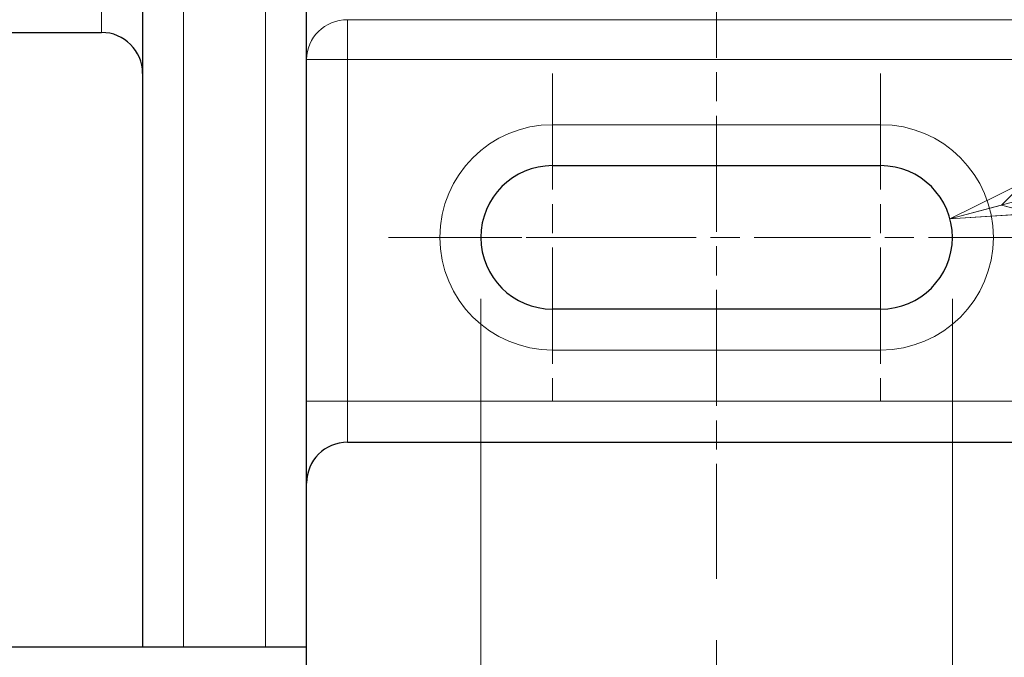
# Model space of a CAD drawing. Header units: millimetres. Extents: x 14 to 974, y 14 to 587.
# Tile 7 of 45: x 97 to 145, y 376 to 407. Entities that reach past the tile are written whole.
import ezdxf

# ---------------------------------------------------------------- set-up
doc = ezdxf.new("R2010")
doc.units = ezdxf.units.MM
doc.linetypes.add('CENTER', pattern=[50.8, 31.75, -6.35, 6.35, -6.35])
doc.linetypes.add('CHAIN', pattern=[0.3543, 0.2362, -0.0295, 0.0591, -0.0295])
doc.layers.add('외형선(ISO)', color=7, linetype='Continuous', lineweight=25)
doc.layers.add('좁은 외형선(ISO)', color=7, linetype='Continuous', lineweight=18)
for name, color, linetype, lineweight, true_color in [('중심 표식(ISO)', 1, 'CENTER', 5, 0xff0000), ('중심선(ISO)', 1, 'CENTER', 5, 0xff0000), ('치수(ISO)', 1, 'Continuous', 5, 0xff0000)]:
    doc.layers.add(name, color=color, linetype=linetype, lineweight=lineweight, true_color=true_color)
doc.styles.add('치수문자', font='txt')
doc.dimstyles.new('한국ATC센터', dxfattribs={"dimscale": 2, "dimtxt": 2.5, "dimasz": 2, "dimexe": 2, "dimexo": 1.5, "dimgap": 0.4, "dimtad": 1, "dimrnd": 1e-08, "dimdsep": 46, "dimtxsty": '치수문자', "dimblk": 'Flared-1', "dimcen": 0.09, "dimdle": 4, "dimclrd": 256, "dimclre": 256, "dimclrt": 5, "dimazin": 2, "dimtfac": 0.5, "dimtmove": 0, "dimatfit": 3, "dimfxl": 1, "dimtolj": 1, "dimlwd": -1, "dimlwe": -1, "dimarcsym": 0})

# ---------------------------------------------------------------- blocks, each defined once
blk = doc.blocks.new('Flared-1')
at = {"color": 0}
for p, q in [((0, 0), (-1, 0.2)), ((-1, 0.2), (-0.65, 0)), ((-1, 0), (0, 0)), ((-0.65, 0), (-1, -0.2)), ((-1, -0.2), (0, 0))]:
    blk.add_line(p, q, dxfattribs=at)
at = {"color": 0, "flags": 128}
for points in [[(-0.65, 0), (0, 0), (-1, 0.2), (-0.65, 0)], [(-0.65, 0), (-1, 0.2), (-0.65, 0), (-0.65, 0)], [(-0.65, 0), (-1, -0.2), (0, 0), (-0.65, 0)]]:
    blk.add_lwpolyline(points, dxfattribs=at)
at = {"color": 0}
for points in [[(-0.65, 0), (0, 0), (-1, 0.2), (-0.65, 0)], [(-0.65, 0), (-1, 0.2), (-0.65, 0)], [(-0.65, 0), (-1, -0.2), (0, 0), (-0.65, 0)]]:
    blk.add_solid(points, dxfattribs=at)
blk = doc.blocks.new('*D50')
at = {"layer": 'Defpoints', "color": 0, "transparency": 16777216}
for p in [(142.323, 397.066), (138.942, 396.16)]:
    blk.add_point(p, dxfattribs=at)
at = {"layer": '치수(ISO)', "transparency": 16777216}
blk.add_line((188.981, 409.568), (146.187, 398.101), dxfattribs=at)
at = {"layer": '치수(ISO)', "transparency": 16777216, "xscale": 4, "yscale": 4, "zscale": 4, "rotation": 194.9999999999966}
blk.add_blockref('Flared-1', (142.323, 397.066), dxfattribs=at)
at = {"layer": '치수(ISO)', "color": 5, "transparency": 16777216, "insert": (180.197, 413.362), "char_height": 5, "attachment_point": 2, "rotation": 15, "style": '치수문자'}
blk.add_mtext('\\A1;R3.5', dxfattribs=at)
blk = doc.blocks.new('*D53')
at = {"layer": 'Defpoints', "color": 0, "transparency": 16777216}
for p in [(119.442, 396.16), (130.942, 379.495), (130.942, 354.887)]:
    blk.add_point(p, dxfattribs=at)
at = {"layer": '치수(ISO)', "transparency": 16777216}
for p, q in [((119.442, 393.16), (119.442, 350.887)), ((130.942, 376.495), (130.942, 350.887)), ((115.442, 354.887), (97.349, 354.887)), ((130.942, 354.887), (119.442, 354.887)), ((134.942, 354.887), (138.942, 354.887))]:
    blk.add_line(p, q, dxfattribs=at)
at = {"layer": '치수(ISO)', "transparency": 16777216, "xscale": 4, "yscale": 4, "zscale": 4}
blk.add_blockref('Flared-1', (119.442, 354.887), dxfattribs=at)
at = {"layer": '치수(ISO)', "transparency": 16777216, "xscale": 4, "yscale": 4, "zscale": 4, "rotation": 180}
blk.add_blockref('Flared-1', (130.942, 354.887), dxfattribs=at)
at = {"layer": '치수(ISO)', "color": 5, "transparency": 16777216, "insert": (104.396, 360.826), "char_height": 5, "attachment_point": 2, "style": '치수문자'}
blk.add_mtext('\\A1;11.5', dxfattribs=at)
blk = doc.blocks.new('*D54')
at = {"layer": 'Defpoints', "color": 0, "transparency": 16777216}
for p in [(119.442, 396.16), (142.442, 396.16), (142.442, 344.982)]:
    blk.add_point(p, dxfattribs=at)
at = {"layer": '치수(ISO)', "transparency": 16777216}
for p, q in [((119.442, 393.16), (119.442, 340.982)), ((142.442, 393.16), (142.442, 340.982)), ((123.442, 344.982), (138.442, 344.982))]:
    blk.add_line(p, q, dxfattribs=at)
at = {"layer": '치수(ISO)', "transparency": 16777216, "xscale": 4, "yscale": 4, "zscale": 4, "rotation": 180}
blk.add_blockref('Flared-1', (119.442, 344.982), dxfattribs=at)
at = {"layer": '치수(ISO)', "transparency": 16777216, "xscale": 4, "yscale": 4, "zscale": 4}
blk.add_blockref('Flared-1', (142.442, 344.982), dxfattribs=at)
at = {"layer": '치수(ISO)', "color": 5, "transparency": 16777216, "insert": (130.942, 350.907), "char_height": 5, "attachment_point": 2, "style": '치수문자'}
blk.add_mtext('\\A1;23', dxfattribs=at)

msp = doc.modelspace()

# ---------------------------------------------------------------- linework, layer by layer
at = {"layer": '외형선(ISO)'}
for p, q in [((102.9425, 417.0179), (102.9425, 376.1601)), ((110.9425, 376.1601), (110.9425, 417.0179)), ((95.9425, 406.1601), (100.9425, 406.1601)), ((122.9425, 399.6601), (138.9425, 399.6601)), ((138.9425, 392.6601), (122.9425, 392.6601)), ((112.9425, 386.1601), (148.9425, 386.1601)), ((110.9425, 376.1601), (90.9425, 376.1601)), ((110.9425, 375.1601), (110.9425, 376.1601))]:
    msp.add_line(p, q, dxfattribs=at)
for centre, radius, start, end in [((100.9425, 404.1601), 2, 0, 90), ((122.9425, 396.1601), 3.5, 90, 270), ((138.9425, 396.1601), 3.5, 270, 90), ((112.9425, 384.1601), 2, 90, 180)]:
    msp.add_arc(centre, radius, start, end, dxfattribs=at)
at = {"layer": '좁은 외형선(ISO)'}
for p, q in [((104.9425, 376.1601), (104.9425, 431.1601)), ((108.9425, 431.1601), (108.9425, 376.1601)), ((100.9425, 406.1601), (100.9425, 418.0655)), ((148.9425, 406.7852), (112.9425, 406.7852)), ((112.9425, 406.7852), (112.9425, 404.8352)), ((110.9425, 404.8352), (112.9425, 404.8352)), ((112.9425, 404.8352), (148.9425, 404.8352)), ((112.9425, 388.1601), (112.9425, 404.8352)), ((138.9425, 401.6601), (122.9425, 401.6601)), ((122.9425, 401.6601), (122.9425, 399.6601)), ((138.9425, 401.6601), (138.9425, 399.6601)), ((122.9425, 392.6601), (122.9425, 390.6601)), ((138.9425, 390.6601), (138.9425, 392.6601)), ((122.9425, 390.6601), (138.9425, 390.6601)), ((112.9425, 388.1601), (110.9425, 388.1601)), ((112.9425, 388.1601), (112.9425, 386.1601)), ((148.9425, 388.1601), (112.9425, 388.1601))]:
    msp.add_line(p, q, dxfattribs=at)
for centre, start, end in [((122.9425, 396.1601), 90, 270), ((138.9425, 396.1601), 270, 90)]:
    msp.add_arc(centre, 5.5, start, end, dxfattribs=at)
msp.add_ellipse((112.9425, 404.8352), major_axis=(-2, 0), ratio=0.974996, start_param=4.712389, end_param=6.2831853, dxfattribs=at)
at = {"layer": '중심 표식(ISO)', "linetype": 'CHAIN', "ltscale": 23.990969}
for p, q in [((122.9425, 404.1601), (122.9425, 388.1601)), ((138.9425, 404.1601), (138.9425, 388.1601)), ((146.9425, 396.1601), (116.7342, 396.1601))]:
    msp.add_line(p, q, dxfattribs=at)
at = {"layer": '중심 표식(ISO)', "linetype": 'CHAIN', "ltscale": 11.667478}
msp.add_line((125.4425, 396.1601), (114.9425, 396.1601), dxfattribs=at)
at = {"layer": '중심선(ISO)', "linetype": 'CHAIN', "ltscale": 23.990969}
msp.add_line((130.9425, 461.5968), (130.9425, 379.4954), dxfattribs=at)

# ---------------------------------------------------------------- dimensions: what is measured, and where the dimension line sits
at = {"layer": '치수(ISO)'}
dim = msp.add_radius_dim(center=(138.9425, 396.1601), mpoint=(142.3232, 397.0659), dimstyle='한국ATC센터', override={"dimdec": 2, "dimcen": 0, "dimtp": 0, "dimtm": 0, "dimtdec": 2, "dimtofl": 0}, dxfattribs=at)
dim.commit()
dim.dimension.update_dxf_attribs({"geometry": '*D50', "text_midpoint": (181.7336, 407.6259), "dimtype": 164})
for base, p2, override, picture, middle in [((130.9425, 354.887), (130.9425, 379.4954), {"dimdec": 2, "dimtp": 0, "dimtm": 0, "dimtdec": 2, "dimtofl": 1, "dimatfit": 1}, '*D53', (104.3958, 354.887)), ((142.4425, 344.9816), (142.4425, 396.1601), {"dimdec": 2, "dimtp": 0, "dimtm": 0, "dimtdec": 2, "dimtofl": 0, "dimatfit": 1}, '*D54', (130.9425, 344.9816))]:
    dim = msp.add_linear_dim(base=base, p1=(119.4425, 396.1601), p2=p2, angle=180, dimstyle='한국ATC센터', override=override, dxfattribs=at)
    dim.commit()
    dim.dimension.update_dxf_attribs({"geometry": picture, "text_midpoint": middle, "dimtype": 160})

doc.saveas('drawing.dxf')
